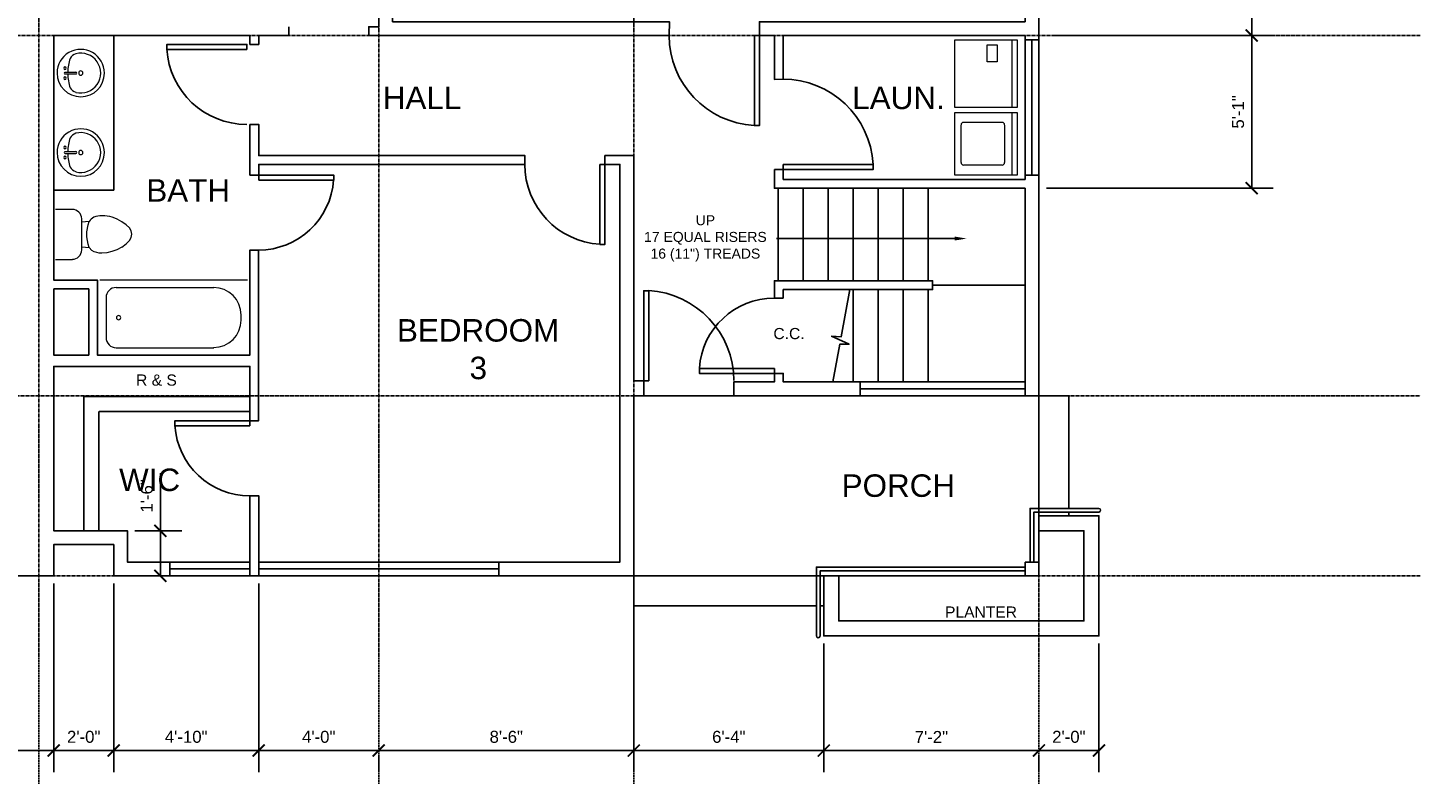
# Model space of a CAD drawing. Header units: inches. Extents: x 262 to 1391, y 263 to 833.
# Tile 3 of 4: x 835 to 1391, y 263 to 565. Entities that reach past the tile are written whole.
import ezdxf
from ezdxf import colors
from ezdxf.entities.mleader import LeaderData, LeaderLine
from ezdxf.math import Vec2, Vec3

# ---------------------------------------------------------------- set-up
doc = ezdxf.new("R2010")
doc.units = ezdxf.units.IN
doc.header["$MEASUREMENT"] = 0
doc.linetypes.add('CENTER', pattern=[2, 1.25, -0.25, 0.25, -0.25])
doc.linetypes.add('HIDDEN', pattern=[0.375, 0.25, -0.125])
for name, color, linetype in [('A-CASEWORK', 4, 'Continuous'), ('A-DIM', 1, 'Continuous'), ('A-DOOR', 2, 'Continuous'), ('A-EQUIPMENT', 6, 'Continuous'), ('A-GLAZING', 3, 'Continuous'), ('A-GRID', 7, 'CENTER'), ('A-LABEL', 7, 'Continuous'), ('A-MISC', 4, 'Continuous'), ('A-PLUMBING', 4, 'Continuous'), ('A-ROOM-LABEL', 7, 'Continuous'), ('A-STAIR', 6, 'Continuous'), ('A-WALL', 5, 'Continuous')]:
    doc.layers.add(name, color=color, linetype=linetype)
doc.styles.add('Annotative', font='arial.ttf')
doc.styles.add('PDF Arial', font='arial.ttf')
doc.styles.get("Standard").update_dxf_attribs({"font": 'arial.ttf'})
doc.dimstyles.new('Arch-Dim', dxfattribs={"dimtxt": 0.1, "dimasz": 0.1, "dimexe": 0.18, "dimexo": 0.0625, "dimgap": 0.0625, "dimtad": 1, "dimdec": 0, "dimzin": 3, "dimdsep": 46, "dimlunit": 4, "dimtxsty": 'Standard', "dimblk": 'ARCHTICK', "dimcen": 0, "dimadec": 0, "dimazin": 0, "dimtfac": 1, "dimtdec": 0, "dimtofl": 0, "dimtmove": 0, "dimatfit": 3, "dimfxl": 1, "dimtolj": 1, "dimtzin": 0, "dimarcsym": 0})

# ---------------------------------------------------------------- blocks, each defined once
blk = doc.blocks.new('_ArchTick')
at = {"color": 0, "linetype": 'ByBlock', "const_width": 0.15}
blk.add_lwpolyline([(-0.5, -0.5), (0.5, 0.5)], dxfattribs=at)
blk = doc.blocks.new('*D57')
at = {"layer": 'A-DIM', "color": 0, "lineweight": -2, "transparency": 16777216}
for p, q in [((1312.37, 562.4), (1332.68, 562.4)), ((1324.04, 501.36), (1324.04, 562.4)), ((1241.92, 501.36), (1332.68, 501.36))]:
    blk.add_line(p, q, dxfattribs=at)
at = {"layer": 'Defpoints', "color": 0, "transparency": 16777216}
for p in [(1309.37, 562.4), (1324.04, 562.4), (1238.92, 501.36)]:
    blk.add_point(p, dxfattribs=at)
at = {"layer": 'A-DIM', "color": 0, "lineweight": -2, "transparency": 16777216, "xscale": 4.800000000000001, "yscale": 4.800000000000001, "zscale": 4.800000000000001}
for p, rotation in [((1324.04, 562.4), 90), ((1324.04, 501.36), 270)]:
    blk.add_blockref('_ArchTick', p, dxfattribs=dict(at, rotation=rotation))
at = {"layer": 'A-DIM', "color": 0, "transparency": 16777216, "insert": (1318.59, 531.88), "char_height": 4.8, "attachment_point": 5, "rotation": 90}
blk.add_mtext('\\A1;5\'-1"', dxfattribs=at)
blk = doc.blocks.new('*D58')
at = {"layer": 'A-DIM', "color": 0, "lineweight": -2, "transparency": 16777216}
for p, q in [((1247.92, 631.35), (1332.68, 631.35)), ((1324.04, 562.4), (1324.04, 631.35)), ((1319.56, 562.4), (1332.68, 562.4))]:
    blk.add_line(p, q, dxfattribs=at)
at = {"layer": 'Defpoints', "color": 0, "transparency": 16777216}
for p in [(1244.92, 631.35), (1324.04, 631.35), (1316.56, 562.4)]:
    blk.add_point(p, dxfattribs=at)
at = {"layer": 'A-DIM', "color": 0, "lineweight": -2, "transparency": 16777216, "xscale": 4.800000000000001, "yscale": 4.800000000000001, "zscale": 4.800000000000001}
for p, rotation in [((1324.04, 631.35), 90), ((1324.04, 562.4), 270)]:
    blk.add_blockref('_ArchTick', p, dxfattribs=dict(at, rotation=rotation))
at = {"layer": 'A-DIM', "color": 0, "transparency": 16777216, "insert": (1318.59, 596.87), "char_height": 4.8, "attachment_point": 5, "rotation": 90}
blk.add_mtext('\\A1;5\'-9"', dxfattribs=at)
blk = doc.blocks.new('*D65')
at = {"layer": 'A-DIM', "color": 0, "lineweight": -2, "transparency": 16777216}
for p, q in [((844.94, 343.4), (844.94, 267.93)), ((754.94, 338.92), (754.94, 267.93)), ((754.94, 276.57), (844.94, 276.57))]:
    blk.add_line(p, q, dxfattribs=at)
at = {"layer": 'Defpoints', "color": 0, "transparency": 16777216}
for p in [(844.94, 346.4), (754.94, 341.92), (844.94, 276.57)]:
    blk.add_point(p, dxfattribs=at)
at = {"layer": 'A-DIM', "color": 0, "lineweight": -2, "transparency": 16777216, "xscale": 4.800000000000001, "yscale": 4.800000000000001, "zscale": 4.800000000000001, "rotation": 180}
blk.add_blockref('_ArchTick', (754.94, 276.57), dxfattribs=at)
at = {"layer": 'A-DIM', "color": 0, "lineweight": -2, "transparency": 16777216, "xscale": 4.800000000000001, "yscale": 4.800000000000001, "zscale": 4.800000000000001}
blk.add_blockref('_ArchTick', (844.94, 276.57), dxfattribs=at)
at = {"layer": 'A-DIM', "color": 0, "transparency": 16777216, "insert": (799.94, 282.02), "char_height": 4.8, "attachment_point": 5}
blk.add_mtext('\\A1;7\'-6"', dxfattribs=at)
blk = doc.blocks.new('*D66')
at = {"layer": 'A-DIM', "color": 0, "lineweight": -2, "transparency": 16777216}
for p, q in [((844.94, 343.4), (844.94, 267.93)), ((868.94, 343.4), (868.94, 267.93)), ((844.94, 276.57), (868.94, 276.57))]:
    blk.add_line(p, q, dxfattribs=at)
at = {"layer": 'Defpoints', "color": 0, "transparency": 16777216}
for p in [(844.94, 346.4), (868.94, 346.4), (868.94, 276.57)]:
    blk.add_point(p, dxfattribs=at)
at = {"layer": 'A-DIM', "color": 0, "lineweight": -2, "transparency": 16777216, "xscale": 4.800000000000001, "yscale": 4.800000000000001, "zscale": 4.800000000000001, "rotation": 180}
blk.add_blockref('_ArchTick', (844.94, 276.57), dxfattribs=at)
at = {"layer": 'A-DIM', "color": 0, "lineweight": -2, "transparency": 16777216, "xscale": 4.800000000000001, "yscale": 4.800000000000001, "zscale": 4.800000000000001}
blk.add_blockref('_ArchTick', (868.94, 276.57), dxfattribs=at)
at = {"layer": 'A-DIM', "color": 0, "transparency": 16777216, "insert": (856.94, 282.02), "char_height": 4.8, "attachment_point": 5}
blk.add_mtext('\\A1;2\'-0"', dxfattribs=at)
blk = doc.blocks.new('*D67')
at = {"layer": 'A-DIM', "color": 0, "lineweight": -2, "transparency": 16777216}
for p, q in [((868.94, 343.4), (868.94, 267.93)), ((926.93, 343.4), (926.93, 267.93)), ((868.94, 276.57), (926.93, 276.57))]:
    blk.add_line(p, q, dxfattribs=at)
at = {"layer": 'Defpoints', "color": 0, "transparency": 16777216}
for p in [(868.94, 346.4), (926.93, 346.4), (926.93, 276.57)]:
    blk.add_point(p, dxfattribs=at)
at = {"layer": 'A-DIM', "color": 0, "lineweight": -2, "transparency": 16777216, "xscale": 4.800000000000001, "yscale": 4.800000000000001, "zscale": 4.800000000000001, "rotation": 180}
blk.add_blockref('_ArchTick', (868.94, 276.57), dxfattribs=at)
at = {"layer": 'A-DIM', "color": 0, "lineweight": -2, "transparency": 16777216, "xscale": 4.800000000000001, "yscale": 4.800000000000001, "zscale": 4.800000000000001}
blk.add_blockref('_ArchTick', (926.93, 276.57), dxfattribs=at)
at = {"layer": 'A-DIM', "color": 0, "transparency": 16777216, "insert": (897.93, 282.02), "char_height": 4.8, "attachment_point": 5}
blk.add_mtext('\\A1;4\'-10"', dxfattribs=at)
blk = doc.blocks.new('*D68')
at = {"layer": 'A-DIM', "color": 0, "lineweight": -2, "transparency": 16777216}
for p, q in [((926.93, 343.4), (926.93, 267.93)), ((926.93, 276.57), (974.93, 276.57)), ((974.93, 274.05), (974.93, 267.93))]:
    blk.add_line(p, q, dxfattribs=at)
at = {"layer": 'Defpoints', "color": 0, "transparency": 16777216}
for p in [(926.93, 346.4), (974.93, 277.05), (974.93, 276.57)]:
    blk.add_point(p, dxfattribs=at)
at = {"layer": 'A-DIM', "color": 0, "lineweight": -2, "transparency": 16777216, "xscale": 4.800000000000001, "yscale": 4.800000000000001, "zscale": 4.800000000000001, "rotation": 180}
blk.add_blockref('_ArchTick', (926.93, 276.57), dxfattribs=at)
at = {"layer": 'A-DIM', "color": 0, "lineweight": -2, "transparency": 16777216, "xscale": 4.800000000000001, "yscale": 4.800000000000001, "zscale": 4.800000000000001}
blk.add_blockref('_ArchTick', (974.93, 276.57), dxfattribs=at)
at = {"layer": 'A-DIM', "color": 0, "transparency": 16777216, "insert": (950.93, 282.02), "char_height": 4.8, "attachment_point": 5}
blk.add_mtext('\\A1;4\'-0"', dxfattribs=at)
blk = doc.blocks.new('*D69')
at = {"layer": 'A-DIM', "color": 0, "lineweight": -2, "transparency": 16777216}
for p, q in [((1076.93, 343.88), (1076.93, 267.93)), ((974.93, 276.57), (1076.93, 276.57)), ((974.93, 274.05), (974.93, 267.93))]:
    blk.add_line(p, q, dxfattribs=at)
at = {"layer": 'Defpoints', "color": 0, "transparency": 16777216}
for p in [(1076.93, 346.88), (974.93, 277.05), (1076.93, 276.57)]:
    blk.add_point(p, dxfattribs=at)
at = {"layer": 'A-DIM', "color": 0, "lineweight": -2, "transparency": 16777216, "xscale": 4.800000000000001, "yscale": 4.800000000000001, "zscale": 4.800000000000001, "rotation": 180}
blk.add_blockref('_ArchTick', (974.93, 276.57), dxfattribs=at)
at = {"layer": 'A-DIM', "color": 0, "lineweight": -2, "transparency": 16777216, "xscale": 4.800000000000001, "yscale": 4.800000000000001, "zscale": 4.800000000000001}
blk.add_blockref('_ArchTick', (1076.93, 276.57), dxfattribs=at)
at = {"layer": 'A-DIM', "color": 0, "transparency": 16777216, "insert": (1025.93, 282.02), "char_height": 4.8, "attachment_point": 5}
blk.add_mtext('\\A1;8\'-6"', dxfattribs=at)
blk = doc.blocks.new('*D70')
at = {"layer": 'A-DIM', "color": 0, "lineweight": -2, "transparency": 16777216}
for p, q in [((1076.93, 343.88), (1076.93, 267.93)), ((1152.92, 319.4), (1152.92, 267.93)), ((1076.93, 276.57), (1152.92, 276.57))]:
    blk.add_line(p, q, dxfattribs=at)
at = {"layer": 'Defpoints', "color": 0, "transparency": 16777216}
for p in [(1076.93, 346.88), (1152.92, 322.4), (1152.92, 276.57)]:
    blk.add_point(p, dxfattribs=at)
at = {"layer": 'A-DIM', "color": 0, "lineweight": -2, "transparency": 16777216, "xscale": 4.800000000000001, "yscale": 4.800000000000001, "zscale": 4.800000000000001, "rotation": 180}
blk.add_blockref('_ArchTick', (1076.93, 276.57), dxfattribs=at)
at = {"layer": 'A-DIM', "color": 0, "lineweight": -2, "transparency": 16777216, "xscale": 4.800000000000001, "yscale": 4.800000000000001, "zscale": 4.800000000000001}
blk.add_blockref('_ArchTick', (1152.92, 276.57), dxfattribs=at)
at = {"layer": 'A-DIM', "color": 0, "transparency": 16777216, "insert": (1114.93, 282.02), "char_height": 4.8, "attachment_point": 5}
blk.add_mtext('\\A1;6\'-4"', dxfattribs=at)
blk = doc.blocks.new('*D71')
at = {"layer": 'A-DIM', "color": 0, "lineweight": -2, "transparency": 16777216}
for p, q in [((1152.92, 319.4), (1152.92, 267.93)), ((1152.92, 276.57), (1238.92, 276.57)), ((1238.92, 273.92), (1238.92, 267.93))]:
    blk.add_line(p, q, dxfattribs=at)
at = {"layer": 'Defpoints', "color": 0, "transparency": 16777216}
for p in [(1152.92, 322.4), (1238.92, 276.92), (1238.92, 276.57)]:
    blk.add_point(p, dxfattribs=at)
at = {"layer": 'A-DIM', "color": 0, "lineweight": -2, "transparency": 16777216, "xscale": 4.800000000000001, "yscale": 4.800000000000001, "zscale": 4.800000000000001, "rotation": 180}
blk.add_blockref('_ArchTick', (1152.92, 276.57), dxfattribs=at)
at = {"layer": 'A-DIM', "color": 0, "lineweight": -2, "transparency": 16777216, "xscale": 4.800000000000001, "yscale": 4.800000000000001, "zscale": 4.800000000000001}
blk.add_blockref('_ArchTick', (1238.92, 276.57), dxfattribs=at)
at = {"layer": 'A-DIM', "color": 0, "transparency": 16777216, "insert": (1195.92, 281.98), "char_height": 4.8, "attachment_point": 5}
blk.add_mtext('\\A1;7\'-2"', dxfattribs=at)
blk = doc.blocks.new('*D72')
at = {"layer": 'A-DIM', "color": 0, "lineweight": -2, "transparency": 16777216}
for p, q in [((1262.92, 319.4), (1262.92, 267.93)), ((1238.92, 276.57), (1262.92, 276.57)), ((1238.92, 273.92), (1238.92, 267.93))]:
    blk.add_line(p, q, dxfattribs=at)
at = {"layer": 'Defpoints', "color": 0, "transparency": 16777216}
for p in [(1262.92, 322.4), (1238.92, 276.92), (1262.92, 276.57)]:
    blk.add_point(p, dxfattribs=at)
at = {"layer": 'A-DIM', "color": 0, "lineweight": -2, "transparency": 16777216, "xscale": 4.800000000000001, "yscale": 4.800000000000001, "zscale": 4.800000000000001, "rotation": 180}
blk.add_blockref('_ArchTick', (1238.92, 276.57), dxfattribs=at)
at = {"layer": 'A-DIM', "color": 0, "lineweight": -2, "transparency": 16777216, "xscale": 4.800000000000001, "yscale": 4.800000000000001, "zscale": 4.800000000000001}
blk.add_blockref('_ArchTick', (1262.92, 276.57), dxfattribs=at)
at = {"layer": 'A-DIM', "color": 0, "transparency": 16777216, "insert": (1250.92, 282.02), "char_height": 4.8, "attachment_point": 5}
blk.add_mtext('\\A1;2\'-0"', dxfattribs=at)
blk = doc.blocks.new('*D73')
at = {"layer": 'A-DIM', "color": 0, "lineweight": -2, "transparency": 16777216}
for p, q in [((887.6, 364.4), (887.6, 387.51)), ((877.46, 364.4), (896.24, 364.4)), ((887.6, 346.4), (887.6, 364.4)), ((886.49, 346.4), (878.96, 346.4))]:
    blk.add_line(p, q, dxfattribs=at)
at = {"layer": 'Defpoints', "color": 0, "transparency": 16777216}
for p in [(874.46, 364.4), (887.6, 364.4), (889.49, 346.4)]:
    blk.add_point(p, dxfattribs=at)
at = {"layer": 'A-DIM', "color": 0, "lineweight": -2, "transparency": 16777216, "xscale": 4.800000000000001, "yscale": 4.800000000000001, "zscale": 4.800000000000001}
for p, rotation in [((887.6, 364.4), 90), ((887.6, 346.4), 270)]:
    blk.add_blockref('_ArchTick', p, dxfattribs=dict(at, rotation=rotation))
at = {"layer": 'A-DIM', "color": 0, "transparency": 16777216, "insert": (882.15, 378.36), "char_height": 4.8, "attachment_point": 5, "rotation": 90}
blk.add_mtext('\\A1;1\'-6"', dxfattribs=at)

msp = doc.modelspace()

# ---------------------------------------------------------------- linework, layer by layer
at = {"layer": 'A-CASEWORK'}
for points in [[(868.936, 562.395), (868.936, 500.638), (844.937, 500.638)], [(923.413, 418.161), (856.936, 418.161), (856.936, 364.403)]]:
    msp.add_lwpolyline(points, dxfattribs=at)
at = {"layer": 'A-CASEWORK', "linetype": 'HIDDEN'}
msp.add_lwpolyline([(923.413, 412.161), (862.936, 412.161), (862.936, 364.403)], dxfattribs=at)
at = {"layer": 'A-DOOR', "lineweight": 25}
for points in [[(1125.165, 562.395), (1125.165, 526.396), (1127.165, 526.396), (1127.165, 562.395)], [(922.214, 556.875), (890.215, 556.875), (890.215, 558.875), (922.214, 558.875)], [(1063.408, 510.877), (1063.408, 478.878), (1065.408, 478.878), (1065.408, 510.877)], [(1136.685, 510.877), (1172.683, 510.877), (1172.683, 508.877), (1136.685, 508.877)], [(926.933, 504.637), (956.932, 504.637), (956.932, 506.637), (926.933, 506.637)], [(1082.927, 424.401), (1082.927, 460.399), (1080.927, 460.399), (1080.927, 424.401)], [(1082.927, 424.401), (1082.927, 460.399), (1080.927, 460.399), (1080.927, 424.401)], [(1133.165, 429.36), (1103.166, 429.36), (1103.166, 427.36), (1133.165, 427.36)], [(923.413, 406.401), (893.415, 406.401), (893.415, 408.401), (923.413, 408.401)]]:
    msp.add_lwpolyline(points, close=True, dxfattribs=at)
msp.add_lwpolyline([(1116.926, 424.441, 0.3980466), (1082.887, 460.424, -0.3980466)], format="xyb", close=True, dxfattribs=at)
for centre, radius, start, end in [((1127.125, 562.435), 36.038, 179.99993, 266.81961), ((922.174, 558.915), 32.039, 183.57605, 270), ((1136.645, 508.917), 36.039, 3.18055, 90), ((1065.368, 510.917), 32.039, 180.00002, 266.42393), ((926.893, 506.677), 30.039, 270, 356.18775), ((1133.125, 427.4), 30.039, 90, 176.18775), ((923.373, 408.441), 30.039, 183.81225, 270)]:
    msp.add_arc(centre, radius, start, end, dxfattribs=at)
at = {"layer": 'A-EQUIPMENT', "lineweight": 18}
for points in [[(1230.281, 560.635), (1230.281, 533.596), (1205.322, 533.596), (1205.322, 560.635)], [(1218.282, 551.915), (1218.282, 558.635), (1222.282, 558.635), (1222.282, 551.915)], [(1230.281, 531.596), (1230.281, 506.637), (1205.322, 506.637), (1205.322, 531.596)]]:
    msp.add_lwpolyline(points, close=True, dxfattribs=at)
for points in [[(1228.281, 533.596), (1228.281, 560.635)], [(1228.281, 506.637), (1228.281, 531.596)], [(1207.802, 511.597), (1207.802, 526.636)], [(1224.281, 527.596), (1208.842, 527.596)], [(1225.321, 511.597), (1225.321, 526.636)], [(1224.281, 510.637), (1208.842, 510.637)]]:
    msp.add_lwpolyline(points, dxfattribs=at)
for centre, start, end in [((1208.802, 526.676), 90.0055, 180), ((1224.241, 526.676), 0.0055, 90.0055), ((1208.802, 511.637), 180, 270), ((1224.241, 511.637), 270, 0)]:
    msp.add_arc(centre, 1, start, end, dxfattribs=at)
at = {"layer": 'A-GLAZING'}
for p, q in [((1233.401, 560.635), (1233.401, 506.637)), ((1236.161, 560.635), (1236.161, 506.637)), ((1238.921, 560.635), (1238.921, 506.637)), ((1167.404, 423.921), (1233.401, 423.921)), ((1167.404, 421.161), (1233.401, 421.161)), ((1167.404, 418.401), (1233.401, 418.401)), ((891.415, 351.923), (923.407, 351.923)), ((1022.929, 351.923), (926.933, 351.923)), ((891.415, 349.164), (923.41, 349.164)), ((891.415, 346.404), (923.413, 346.404)), ((1022.929, 349.164), (926.933, 349.164)), ((1022.929, 346.404), (926.933, 346.404))]:
    msp.add_line(p, q, dxfattribs=at)
at = {"layer": 'A-GRID'}
for p, q in [((838.937, 821.025), (838.937, 263.127)), ((974.931, 821.025), (974.931, 263.127)), ((1076.927, 821.025), (1076.927, 263.127)), ((1238.921, 821.025), (1238.921, 263.127)), ((1391.395, 562.395), (273.839, 562.395)), ((273.839, 418.401), (1391.395, 418.401)), ((1391.395, 346.404), (273.839, 346.404))]:
    msp.add_line(p, q, dxfattribs=at)
at = {"layer": 'A-GRID', "lineweight": 25}
msp.add_lwpolyline([(1321.238, 562.395), (1328.517, 562.395), (1244.921, 562.395)], dxfattribs=at)
at = {"layer": 'A-MISC'}
for points in [[(1238.921, 351.923), (1238.921, 370.403), (1262.92, 370.403), (1262.92, 322.405), (1152.924, 322.405), (1152.924, 346.404), (1233.401, 346.404)], [(1238.921, 364.403), (1256.92, 364.403), (1256.92, 328.404), (1158.924, 328.404), (1158.924, 346.404)]]:
    msp.add_lwpolyline(points, dxfattribs=at)
at = {"layer": 'A-PLUMBING', "lineweight": 18}
for points in [[(846.297, 547.395, 0.9999521), (865.256, 547.396, 1.0000001), (846.297, 547.395)], [(853.796, 555.078, 0.1826166), (851.527, 553.252, 0.0787064), (850.54, 547.771)], [(849.456, 549.916, 0.9999998), (849.456, 548.876, 0.9999525), (849.456, 549.916)], [(849.456, 545.916, 0.9999998), (849.456, 544.876, 0.9999525), (849.456, 545.916)], [(850.54, 547.02, 0.0787064), (851.527, 541.539, 0.1826166), (853.796, 539.713)], [(855.776, 548.236, 1), (855.776, 546.556, 0.9999518), (855.776, 548.236)], [(846.297, 515.636, 0.9999521), (865.256, 515.637, 1.0000001), (846.297, 515.636)], [(849.456, 518.157, 0.9999998), (849.456, 517.117, 0.9999525), (849.456, 518.157)], [(853.796, 523.319, 0.1826166), (851.527, 521.493, 0.0787064), (850.54, 516.012)], [(849.456, 514.157, 0.9999998), (849.456, 513.117, 0.9999525), (849.456, 514.157)], [(855.776, 516.477, 1), (855.776, 514.797, 0.9999518), (855.776, 516.477)], [(870.896, 448.8, 0.9999584), (870.896, 450.48, 0.9999805), (870.896, 448.8)]]:
    msp.add_lwpolyline(points, format="xyb", dxfattribs=at)
for points in [[(849.496, 547.756), (853.816, 547.756)], [(849.496, 547.036), (853.816, 547.036)], [(849.496, 515.997), (853.816, 515.997)], [(849.496, 515.277), (853.816, 515.277)], [(852.456, 492.878), (845.657, 492.878)], [(856.136, 476.638), (856.136, 489.118)], [(872.216, 477.758), (870.216, 476.798), (868.216, 476.078), (866.136, 475.599), (864.216, 475.359), (863.176, 475.439), (862.216, 475.679), (861.176, 475.918), (860.216, 476.478), (859.176, 477.678), (858.696, 479.038), (858.216, 481.918), (858.216, 483.918), (858.696, 486.718), (859.176, 488.078), (856.136, 487.758)], [(856.136, 477.998), (859.176, 477.678)], [(845.657, 472.879), (852.456, 472.879)], [(922.454, 464.639), (863.416, 464.639)], [(865.976, 457.599), (865.976, 441.6)], [(908.934, 461.599), (869.976, 461.599)], [(919.974, 448.64), (919.974, 450.64)], [(869.976, 437.6), (908.934, 437.6)]]:
    msp.add_lwpolyline(points, dxfattribs=at)
for centre, radius, start, end in [((855.776, 547.396), 7.96, 255.31128, 104.69421), ((849.456, 547.396), 0.36, 90.0055, 270.00545), ((853.776, 547.396), 0.36, 270.0055, 90), ((855.776, 515.637), 7.96, 255.31128, 104.69421), ((849.456, 515.637), 0.36, 90.0055, 270.00545), ((868.336, 515.637), 17.799, 181.20852, 199.20959), ((853.776, 515.637), 0.36, 270.0055, 90), ((855.056, 511.957), 4.12, 210.79468, 252.19117), ((852.416, 489.158), 3.72, 0, 90), ((852.416, 476.678), 3.72, 270.00549, 0), ((869.936, 457.639), 4.04, 89.99964, 180.00036), ((908.894, 450.68), 11, 0.00546, 90.00003), ((908.894, 448.68), 11, 270.00556, 0.00522), ((869.936, 441.64), 4.04, 179.99964, 270.00036)]:
    msp.add_arc(centre, radius, start, end, dxfattribs=at)
for centre, major_axis, ratio, start_param, end_param in [((867.476, 484.924), (-8.378, 2.957), 0.5465981, 4.3139926, 6.239588), ((-1339.03, 415.385), (2215.263, 67.716), 0.0383471, 6.2217638, 6.3422624)]:
    msp.add_ellipse(centre, major_axis=major_axis, ratio=ratio, start_param=start_param, end_param=end_param, dxfattribs=at)
at = {"layer": 'A-STAIR', "lineweight": 25}
for points in [[(1134.685, 501.357), (1134.685, 464.399)], [(1144.685, 501.357), (1144.685, 464.399)], [(1154.684, 501.357), (1154.684, 464.399)], [(1164.684, 501.357), (1164.684, 464.399)], [(1174.683, 501.357), (1174.683, 464.399)], [(1184.683, 501.357), (1184.683, 464.399)], [(1194.683, 501.357), (1194.683, 464.399)], [(1164.684, 423.921), (1164.684, 460.879)], [(1174.683, 423.921), (1174.683, 460.879)], [(1184.683, 423.921), (1184.683, 460.879)]]:
    msp.add_lwpolyline(points, close=True, dxfattribs=at)
for points in [[(1196.443, 462.639), (1233.401, 462.639)], [(1163.33, 460.879), (1159.884, 442), (1156.044, 442.16), (1163.004, 438.96), (1159.324, 438.96), (1156.513, 423.921)], [(1194.683, 423.921), (1194.683, 460.879), (1194.683, 423.921)], [(1250.92, 373.363), (1250.92, 418.401), (1238.921, 418.401), (1238.921, 373.363)], [(1149.964, 334.404), (1076.927, 334.404), (1076.927, 346.884)], [(1149.964, 346.404), (1076.927, 346.404)]]:
    msp.add_lwpolyline(points, dxfattribs=at)
at = {"layer": 'A-STAIR'}
for points in [[(1080.927, 418.401), (1116.926, 418.401)], [(1238.921, 370.403), (1238.921, 371.923)], [(1250.92, 370.403), (1250.92, 371.923)], [(1151.404, 346.404), (1152.924, 346.404)], [(1151.404, 334.404), (1152.924, 334.404)]]:
    msp.add_lwpolyline(points, dxfattribs=at)
for points in [[(1236.921, 351.923), (1236.921, 371.923), (1262.88, 371.923, 1), (1262.88, 373.363), (1235.401, 373.363), (1235.401, 351.923)], [(1233.401, 349.924), (1149.964, 349.924), (1149.964, 322.405, 1), (1151.404, 322.405), (1151.404, 348.404), (1233.401, 348.404)]]:
    msp.add_lwpolyline(points, format="xyb", dxfattribs=at)
at = {"layer": 'A-WALL'}
for points in [[(956.932, 706.389), (1012.93, 706.389), (1012.93, 700.869), (980.451, 700.869), (980.451, 567.915), (1091.167, 567.915), (1091.087, 562.395), (970.932, 562.395), (970.932, 565.915), (974.931, 565.915), (974.931, 700.869), (956.932, 700.869)], [(1233.401, 574.395), (1238.921, 574.395), (1238.921, 560.635), (1233.401, 560.635), (1233.401, 562.395), (1136.685, 562.395), (1136.685, 544.956), (1133.165, 544.876), (1133.165, 562.395), (1127.165, 562.395), (1127.165, 567.915), (1233.401, 567.915)], [(923.413, 526.876), (926.933, 526.876), (926.933, 514.397), (1033.409, 514.397), (1033.329, 510.917), (926.933, 510.877), (926.933, 506.637), (923.413, 506.637)], [(1080.927, 424.401), (1080.927, 418.401), (1076.927, 418.401), (1076.927, 346.404), (1022.929, 346.404), (1022.929, 351.923), (1071.408, 351.923), (1071.408, 510.877), (1065.408, 510.877), (1065.408, 514.397), (1076.927, 514.397), (1076.927, 424.401)], [(1133.165, 508.877), (1136.685, 508.877), (1136.685, 504.877), (1233.401, 504.877), (1233.401, 506.637), (1238.921, 506.637), (1238.921, 418.401), (1233.401, 418.401), (1233.401, 501.357), (1133.165, 501.357)], [(1136.685, 457.359), (1133.165, 457.359), (1133.165, 464.399), (1196.443, 464.399), (1196.443, 460.879), (1136.685, 460.879), (1136.685, 457.359)], [(844.937, 461.119), (858.936, 461.119), (858.936, 434.64), (844.937, 434.64)], [(1167.404, 423.921), (1167.404, 418.401), (1116.926, 418.401), (1116.926, 423.921), (1133.165, 423.921), (1133.165, 427.36), (1136.685, 427.36), (1136.685, 423.921)], [(926.933, 346.404), (926.933, 378.402), (923.373, 378.402), (923.413, 346.404)], [(1233.401, 351.923), (1238.921, 351.923), (1238.921, 346.404), (1233.401, 346.404)]]:
    msp.add_lwpolyline(points, close=True, dxfattribs=at)
msp.add_lwpolyline([(938.933, 565.915), (938.933, 562.395), (926.933, 562.395), (926.933, 558.875), (923.413, 558.875), (923.413, 562.395), (844.937, 562.395), (844.937, 464.639), (862.456, 464.639), (862.456, 434.64), (923.413, 434.64), (923.413, 476.638), (926.893, 476.638), (926.893, 408.401), (923.413, 408.401), (923.413, 430.16), (844.937, 430.16), (844.937, 364.403), (874.455, 364.403), (874.455, 351.923), (891.415, 351.923), (891.415, 346.404), (868.936, 346.404), (868.936, 358.883), (844.937, 358.883), (844.937, 346.404), (790.459, 346.404)], dxfattribs=at)

# ---------------------------------------------------------------- texts
at = {"layer": 'A-LABEL', "char_height": 4.4665, "attachment_point": 7, "style": 'PDF Arial'}
for s, insert in [('R & S', (877.895, 422.375)), ('PLANTER', (1201.402, 329.684))]:
    msp.add_mtext(s, dxfattribs=dict(at, insert=insert))
at = {"layer": 'A-ROOM-LABEL', "attachment_point": 7, "style": 'PDF Arial'}
for s, insert, char_height in [('HALL', (976.531, 533.036), 8.9903), ('LAUN.', (1164.284, 532.885), 8.9903), ('BATH', (881.975, 495.998), 8.9903), ('BEDROOM', (982.211, 439.929), 8.9903), ('C.C.', (1132.765, 440.965), 4.4665), ('3', (1011.25, 424.89), 8.99), ('WIC', (871.096, 380.172), 8.9903), ('PORCH', (1160.044, 377.852), 8.9903)]:
    msp.add_mtext(s, dxfattribs=dict(at, insert=insert, char_height=char_height))

# ---------------------------------------------------------------- dimensions: what is measured, and where the dimension line sits
at = {"layer": 'A-DIM'}
for base, p1, p2, picture, middle in [((1324.037, 631.352), (1316.555, 562.395), (1244.921, 631.352), '*D58', (1318.587, 596.874)), ((1324.037, 562.395), (1238.921, 501.357), (1309.369, 562.395), '*D57', (1318.587, 531.876))]:
    dim = msp.add_linear_dim(base=base, p1=p1, p2=p2, angle=90, dimstyle='Arch-Dim', dxfattribs=at)
    dim.commit()
    dim.dimension.update_dxf_attribs({"geometry": picture, "text_midpoint": middle})
dim = msp.add_linear_dim(base=(887.597, 364.403), p1=(889.495, 346.404), p2=(874.455, 364.403), angle=90, dimstyle='Arch-Dim', dxfattribs=at)
dim.commit()
dim.dimension.update_dxf_attribs({"geometry": '*D73', "text_midpoint": (887.597, 378.357), "dimtype": 160})
for base, p1, p2, picture, middle in [((844.937, 276.566), (754.94, 341.924), (844.937, 346.404), '*D65', (799.938, 282.017)), ((868.936, 276.566), (844.937, 346.404), (868.936, 346.404), '*D66', (856.936, 282.017)), ((926.933, 276.566), (868.936, 346.404), (926.933, 346.404), '*D67', (897.934, 282.017)), ((974.931, 276.566), (926.933, 346.404), (974.931, 277.046), '*D68', (950.932, 282.017)), ((1076.927, 276.566), (974.931, 277.046), (1076.927, 346.884), '*D69', (1025.929, 282.017)), ((1152.924, 276.566), (1076.927, 346.884), (1152.924, 322.405), '*D70', (1114.926, 282.017)), ((1238.921, 276.566), (1152.924, 322.405), (1238.921, 276.922), '*D71', (1195.923, 281.976)), ((1262.92, 276.566), (1238.921, 276.922), (1262.92, 322.405), '*D72', (1250.92, 282.017))]:
    dim = msp.add_linear_dim(base=base, p1=p1, p2=p2, dimstyle='Arch-Dim', dxfattribs=at)
    dim.commit()
    dim.dimension.update_dxf_attribs({"geometry": picture, "text_midpoint": middle})

# ---------------------------------------------------------------- leaders
at = {"layer": 'A-LABEL'}
ml = msp.add_multileader_mtext('Standard', dxfattribs=at)
ml.set_content('UP\\P17 EQUAL RISERS\\P16 (11") TREADS', color=256, style='Annotative')
ml.set_leader_properties()
ml.build(insert=Vec2(0, 0))
ml.multileader.update_dxf_attribs({"text_left_attachment_type": 2, "text_right_attachment_type": 2, "dogleg_length": 0.36, "arrow_head_size": 4.8, "scale": 48})
ctx = ml.context
ctx.base_point, ctx.scale, ctx.arrow_head_size, ctx.landing_gap_size, ctx.plane_origin = Vec3(1077.158, 481.248), 48, 4.8, 4.32, Vec3(1210.033, 481.248)
ctx.left_attachment, ctx.right_attachment, ctx.text_align_type = 2, 2, 1
notes = []
notes.append((ctx, [(0, (1, 1, 0), (1151.247, 481.248), (-1, 0), 17.28, [(0, [(1210.033, 481.248)], 0, [])])]))
ctx.mtext.insert, ctx.mtext.alignment, ctx.mtext.flow_direction = Vec3(1105.562, 490.572), 2, 5
for ctx, leaders in notes:
    for number, flags, end, landing, length, lines in leaders:
        leader = LeaderData()
        leader.index, (leader.has_last_leader_line, leader.has_dogleg_vector, leader.attachment_direction) = number, flags
        leader.last_leader_point, leader.dogleg_vector, leader.dogleg_length = Vec3(end), Vec3(landing), length
        for number, points, colour, breaks in lines:
            line = LeaderLine()
            line.index, line.vertices, line.color, line.breaks = number, Vec3.list(points), colors.encode_raw_color(colour), breaks
            leader.lines.append(line)
        ctx.leaders.append(leader)

doc.saveas('drawing.dxf')
